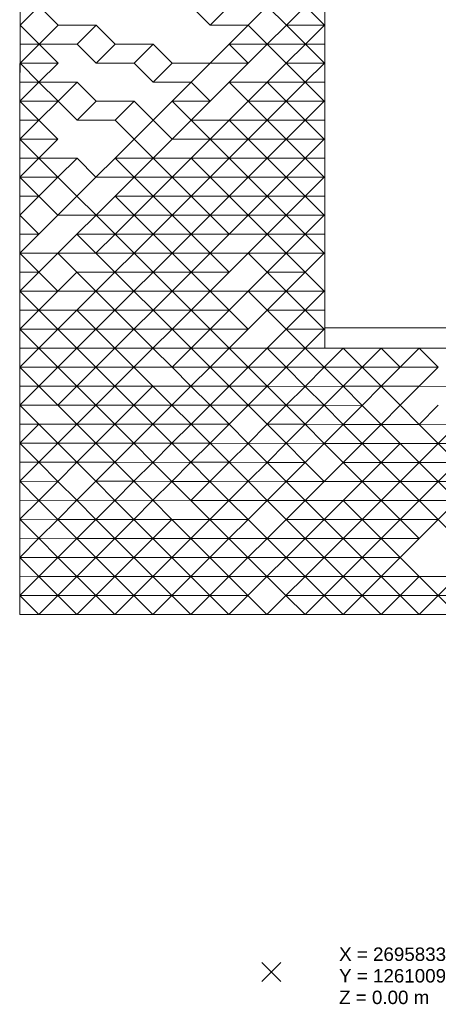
# Model space of a CAD drawing. Header units: metres. Extents: x -16.8 to 37.4, y -31.4 to 22.8.
# Tile 1 of 7: x -5.5 to 2.3, y -22.9 to -4.6. Entities that reach past the tile are written whole.
import ezdxf

# ---------------------------------------------------------------- set-up
doc = ezdxf.new("R2010")
doc.units = ezdxf.units.M
doc.linetypes.add('AUSGEZOGEN', pattern=[0])
doc.layers.add('AW_LK_ Haltung Text', color=7, linetype='AUSGEZOGEN')
doc.layers.add('Standard', color=7, linetype='AUSGEZOGEN', lineweight=13)
doc.layers.add('Text Stuetzen', color=7, linetype='AUSGEZOGEN', lineweight=18)
doc.styles.add('ARIAL', font='arial.ttf')

# ---------------------------------------------------------------- blocks, each defined once
blk = doc.blocks.new('Baugrube_$F5', base_point=(0, 0, -4.617))
at = {"layer": 'Standard', "color": 7, "linetype": 'AUSGEZOGEN', "lineweight": 13, "transparency": 33554687}
for p, q in [((7.786, 22.032), (17.06, 31.312)), ((7.761, 30.03), (8.011, 30.28)), ((7.761, 30.03), (8.011, 30.28)), ((6.759, 29.029), (7.761, 30.03)), ((7.511, 29.78), (7.761, 30.03)), ((8.262, 30.03), (7.761, 30.03)), ((7.761, 30.03), (7.761, 29.529)), ((8.262, 30.03), (8.262, 29.529)), ((7.26, 29.529), (7.511, 29.78)), ((7.511, 29.78), (7.761, 29.529)), ((7.01, 29.279), (7.26, 29.529)), ((7.761, 29.529), (7.26, 29.529)), ((7.26, 29.529), (7.26, 29.029)), ((7.26, 29.529), (7.761, 29.029)), ((8.262, 29.529), (7.761, 29.529)), ((7.761, 29.529), (7.761, 29.029)), ((7.761, 29.529), (8.262, 29.029)), ((8.762, 29.029), (8.262, 29.529)), ((6.759, 29.029), (7.01, 29.279)), ((7.01, 29.279), (7.26, 29.029)), ((2.253, 24.524), (6.759, 29.029)), ((6.509, 28.779), (6.759, 29.029)), ((7.26, 29.029), (6.759, 29.029)), ((6.759, 29.029), (6.759, 28.528)), ((6.759, 29.029), (7.26, 28.528)), ((7.761, 29.029), (7.26, 29.029)), ((7.761, 28.528), (7.26, 29.029)), ((7.26, 29.029), (7.26, 28.528)), ((8.262, 29.029), (8.262, 28.528)), ((8.762, 29.029), (8.262, 29.029)), ((8.762, 28.528), (8.762, 29.029)), ((6.259, 28.528), (6.509, 28.779)), ((6.509, 28.779), (6.759, 28.528)), ((6.008, 28.278), (6.259, 28.528)), ((6.759, 28.528), (6.259, 28.528)), ((6.259, 28.528), (6.259, 28.028)), ((6.259, 28.528), (6.759, 28.028)), ((7.26, 28.528), (6.759, 28.528)), ((6.759, 28.528), (6.759, 28.028)), ((7.761, 28.528), (7.26, 28.528)), ((7.26, 28.528), (7.26, 28.028)), ((7.761, 28.028), (7.761, 28.528)), ((8.262, 28.528), (8.762, 28.028)), ((8.762, 28.528), (8.262, 28.528)), ((9.263, 28.028), (8.762, 28.528)), ((5.758, 28.028), (6.008, 28.278)), ((6.008, 28.278), (6.259, 28.028)), ((5.508, 27.778), (5.758, 28.028)), ((6.259, 28.028), (5.758, 28.028)), ((5.758, 28.028), (5.758, 27.527)), ((5.758, 28.028), (6.259, 27.527)), ((6.759, 28.028), (6.259, 28.028)), ((6.759, 27.527), (6.259, 28.028)), ((6.259, 28.028), (6.259, 27.527)), ((7.26, 28.028), (7.761, 27.527)), ((7.761, 28.028), (7.26, 28.028)), ((8.262, 27.527), (7.761, 28.028)), ((8.762, 28.028), (8.762, 27.527)), ((9.263, 28.028), (8.762, 28.028)), ((9.263, 27.527), (9.263, 28.028)), ((10.264, 28.028), (10.264, 27.527)), ((5.257, 27.527), (5.508, 27.778)), ((5.508, 27.778), (5.758, 27.527)), ((5.007, 27.277), (5.257, 27.527)), ((5.758, 27.527), (5.257, 27.527)), ((5.257, 27.527), (5.257, 27.027)), ((6.259, 27.527), (5.758, 27.527)), ((5.758, 27.527), (5.758, 27.027)), ((6.759, 27.527), (6.259, 27.527)), ((6.259, 27.527), (6.259, 27.027)), ((6.759, 27.027), (6.759, 27.527)), ((7.761, 27.527), (7.761, 27.027)), ((8.262, 27.527), (7.761, 27.527)), ((8.262, 27.027), (8.262, 27.527)), ((8.762, 27.527), (9.263, 27.027)), ((9.263, 27.527), (8.762, 27.527)), ((9.764, 27.027), (9.263, 27.527)), ((10.264, 27.527), (10.765, 27.027)), ((10.765, 27.527), (10.264, 27.527)), ((4.757, 27.027), (5.007, 27.277)), ((5.007, 27.277), (5.257, 27.027)), ((4.506, 26.777), (4.757, 27.027)), ((5.257, 27.027), (4.757, 27.027)), ((4.757, 27.027), (4.757, 26.526)), ((4.757, 27.027), (5.257, 26.526)), ((5.758, 27.027), (5.257, 27.027)), ((6.259, 27.027), (5.758, 27.027)), ((5.758, 27.027), (6.259, 26.526)), ((6.759, 27.027), (6.259, 27.027)), ((6.259, 27.027), (6.259, 26.526)), ((7.26, 27.027), (6.759, 27.027)), ((6.759, 27.027), (7.26, 26.526)), ((7.761, 27.027), (7.26, 27.027)), ((7.26, 27.027), (7.26, 26.526)), ((7.26, 27.027), (7.761, 26.526)), ((8.262, 27.027), (7.761, 27.027)), ((7.761, 27.027), (7.761, 26.526)), ((8.762, 27.027), (8.262, 27.027)), ((8.262, 27.027), (8.262, 26.526)), ((9.263, 27.027), (8.762, 27.027)), ((8.762, 27.027), (8.762, 26.526)), ((8.762, 27.027), (9.263, 26.526)), ((9.764, 27.027), (9.263, 27.027)), ((9.263, 27.027), (9.263, 26.526)), ((10.264, 27.027), (9.764, 27.027)), ((9.764, 27.027), (10.264, 26.526)), ((10.765, 27.027), (10.264, 27.027)), ((10.264, 27.027), (10.264, 26.526)), ((10.264, 27.027), (10.765, 26.526)), ((11.266, 27.027), (10.765, 27.027)), ((10.765, 27.027), (10.765, 26.526)), ((11.266, 27.027), (11.266, 26.526)), ((4.256, 26.526), (4.506, 26.777)), ((4.506, 26.777), (4.757, 26.526)), ((4.006, 26.276), (4.256, 26.526)), ((4.757, 26.526), (4.256, 26.526)), ((4.256, 26.526), (4.256, 26.026)), ((4.256, 26.526), (4.757, 26.026)), ((5.257, 26.526), (4.757, 26.526)), ((4.757, 26.526), (4.757, 26.026)), ((5.758, 26.526), (5.257, 26.526)), ((5.257, 26.526), (5.257, 26.026)), ((5.257, 26.526), (5.758, 26.026)), ((6.259, 26.526), (5.758, 26.526)), ((5.758, 26.526), (5.758, 26.026)), ((5.758, 26.526), (6.259, 26.026)), ((6.759, 26.526), (6.259, 26.526)), ((6.259, 26.526), (6.259, 26.026)), ((6.259, 26.526), (6.759, 26.026)), ((7.26, 26.526), (6.759, 26.526)), ((6.759, 26.526), (6.759, 26.026)), ((6.759, 26.526), (7.26, 26.026)), ((7.761, 26.526), (7.26, 26.526)), ((7.26, 26.526), (7.26, 26.026)), ((7.26, 26.526), (7.761, 26.026)), ((8.262, 26.526), (7.761, 26.526)), ((7.761, 26.526), (7.761, 26.026)), ((7.761, 26.526), (8.262, 26.026)), ((8.762, 26.526), (8.262, 26.526)), ((8.262, 26.526), (8.762, 26.026)), ((9.263, 26.526), (8.762, 26.526)), ((8.762, 26.526), (8.762, 26.026)), ((8.762, 26.526), (9.263, 26.026)), ((9.764, 26.526), (9.263, 26.526)), ((10.264, 26.526), (9.764, 26.526)), ((9.764, 26.526), (9.764, 26.026)), ((9.764, 26.526), (10.264, 26.026)), ((10.765, 26.526), (10.264, 26.526)), ((11.266, 26.526), (10.765, 26.526)), ((10.765, 26.526), (10.765, 26.026)), ((10.765, 26.526), (11.266, 26.026)), ((11.767, 26.526), (11.266, 26.526)), ((11.266, 26.526), (11.266, 26.026)), ((11.266, 26.526), (11.767, 26.026)), ((11.767, 26.526), (11.767, 26.026)), ((3.755, 26.026), (4.006, 26.276)), ((4.006, 26.276), (4.256, 26.026)), ((12.022, 26.271), (11.777, 26.026)), ((3.505, 25.776), (3.755, 26.026)), ((4.256, 26.026), (3.755, 26.026)), ((3.755, 26.026), (3.755, 25.525)), ((3.755, 26.026), (4.256, 25.525)), ((4.757, 26.026), (4.256, 26.026)), ((4.256, 26.026), (4.256, 25.525)), ((4.256, 26.026), (4.757, 25.525)), ((5.257, 26.026), (4.757, 26.026)), ((4.757, 26.026), (5.257, 25.525)), ((5.758, 25.525), (5.257, 26.026)), ((5.257, 26.026), (5.257, 25.525)), ((5.758, 26.026), (5.758, 25.525)), ((6.259, 26.026), (5.758, 26.026)), ((5.758, 26.026), (6.259, 25.525)), ((6.759, 26.026), (6.259, 26.026)), ((6.259, 26.026), (6.259, 25.525)), ((6.259, 26.026), (6.759, 25.525)), ((7.26, 26.026), (6.759, 26.026)), ((6.759, 26.026), (6.759, 25.525)), ((6.759, 26.026), (7.26, 25.525)), ((7.761, 26.026), (7.26, 26.026)), ((7.26, 26.026), (7.26, 25.525)), ((7.26, 26.026), (7.761, 25.525)), ((8.262, 26.026), (7.761, 26.026)), ((7.761, 26.026), (7.761, 25.525)), ((7.761, 26.026), (8.262, 25.525)), ((8.762, 26.026), (8.262, 26.026)), ((8.262, 26.026), (8.262, 25.525)), ((8.262, 26.026), (8.762, 25.525)), ((9.263, 26.026), (8.762, 26.026)), ((8.762, 26.026), (8.762, 25.525)), ((8.762, 26.026), (9.263, 25.525)), ((9.764, 26.026), (9.263, 26.026)), ((9.263, 26.026), (9.263, 25.525)), ((9.263, 26.026), (9.764, 25.525)), ((10.264, 26.026), (9.764, 26.026)), ((9.764, 26.026), (9.764, 25.525)), ((9.764, 26.026), (10.264, 25.525)), ((10.765, 26.026), (10.264, 26.026)), ((10.264, 26.026), (10.264, 25.525)), ((10.264, 26.026), (10.765, 25.525)), ((11.266, 26.026), (10.765, 26.026)), ((10.765, 26.026), (10.765, 25.525)), ((10.765, 26.026), (11.266, 25.525)), ((11.767, 26.026), (11.266, 26.026)), ((11.266, 26.026), (11.266, 25.525)), ((11.266, 26.026), (11.521, 25.77)), ((11.767, 26.016), (11.521, 25.77)), ((11.777, 26.026), (11.767, 26.026)), ((11.767, 26.026), (11.767, 26.016)), ((11.767, 26.026), (11.772, 26.021)), ((11.772, 26.021), (11.767, 26.016)), ((11.777, 26.026), (11.772, 26.021)), ((3.255, 25.525), (3.505, 25.776)), ((3.505, 25.776), (3.755, 25.525)), ((11.521, 25.77), (11.277, 25.525)), ((3.004, 25.275), (3.255, 25.525)), ((3.755, 25.525), (3.255, 25.525)), ((3.255, 25.525), (3.255, 25.025)), ((3.255, 25.525), (3.755, 25.025)), ((4.256, 25.525), (3.755, 25.525)), ((3.755, 25.525), (3.755, 25.025)), ((3.755, 25.525), (4.256, 25.025)), ((4.757, 25.525), (4.256, 25.525)), ((4.256, 25.525), (4.256, 25.025)), ((4.256, 25.525), (4.757, 25.025)), ((5.257, 25.525), (4.757, 25.525)), ((4.757, 25.525), (4.757, 25.025)), ((4.757, 25.525), (5.257, 25.025)), ((5.758, 25.525), (5.257, 25.525)), ((5.257, 25.525), (5.257, 25.025)), ((5.257, 25.525), (5.758, 25.025)), ((6.259, 25.525), (5.758, 25.525)), ((5.758, 25.525), (5.758, 25.025)), ((5.758, 25.525), (6.259, 25.025)), ((6.759, 25.525), (6.259, 25.525)), ((6.259, 25.525), (6.259, 25.025)), ((6.259, 25.525), (6.759, 25.025)), ((7.26, 25.525), (6.759, 25.525)), ((6.759, 25.525), (6.759, 25.025)), ((6.759, 25.525), (7.26, 25.025)), ((7.761, 25.525), (7.26, 25.525)), ((7.26, 25.525), (7.26, 25.025)), ((7.26, 25.525), (7.761, 25.025)), ((8.262, 25.525), (7.761, 25.525)), ((7.761, 25.525), (7.761, 25.025)), ((7.761, 25.525), (8.262, 25.025)), ((8.762, 25.525), (8.262, 25.525)), ((8.262, 25.525), (8.262, 25.025)), ((8.262, 25.525), (8.762, 25.025)), ((9.263, 25.525), (8.762, 25.525)), ((8.762, 25.525), (8.762, 25.025)), ((8.762, 25.525), (9.263, 25.025)), ((9.764, 25.525), (9.263, 25.525)), ((9.263, 25.525), (9.263, 25.025)), ((9.263, 25.525), (9.764, 25.025)), ((10.264, 25.525), (9.764, 25.525)), ((9.764, 25.525), (9.764, 25.025)), ((9.764, 25.525), (10.264, 25.025)), ((10.765, 25.525), (10.264, 25.525)), ((10.264, 25.525), (10.264, 25.025)), ((10.264, 25.525), (10.765, 25.025)), ((11.266, 25.525), (10.765, 25.525)), ((10.765, 25.525), (10.765, 25.025)), ((10.765, 25.525), (11.021, 25.27)), ((11.266, 25.514), (11.021, 25.27)), ((11.277, 25.525), (11.266, 25.525)), ((11.266, 25.525), (11.266, 25.514)), ((11.266, 25.525), (11.271, 25.52)), ((11.271, 25.52), (11.266, 25.514)), ((11.277, 25.525), (11.271, 25.52)), ((2.754, 25.025), (3.004, 25.275)), ((3.004, 25.275), (3.255, 25.025)), ((11.021, 25.27), (10.777, 25.025)), ((2.504, 24.775), (2.754, 25.025)), ((3.255, 25.025), (2.754, 25.025)), ((2.754, 25.025), (2.754, 24.524)), ((2.754, 25.025), (3.255, 24.524)), ((3.755, 25.025), (3.255, 25.025)), ((3.255, 25.025), (3.255, 24.524)), ((3.255, 25.025), (3.755, 24.524)), ((4.256, 25.025), (3.755, 25.025)), ((3.755, 25.025), (3.755, 24.524)), ((3.755, 25.025), (4.256, 24.524)), ((4.757, 25.025), (4.256, 25.025)), ((4.256, 25.025), (4.256, 24.524)), ((4.256, 25.025), (4.757, 24.524)), ((5.257, 25.025), (4.757, 25.025)), ((4.757, 25.025), (4.757, 24.524)), ((4.757, 25.025), (5.257, 24.524)), ((5.758, 25.025), (5.257, 25.025)), ((5.257, 25.025), (5.257, 24.524)), ((5.257, 25.025), (5.758, 24.524)), ((6.259, 25.025), (5.758, 25.025)), ((5.758, 25.025), (5.758, 24.524)), ((5.758, 25.025), (6.259, 24.524)), ((6.759, 25.025), (6.259, 25.025)), ((6.259, 25.025), (6.259, 24.524)), ((6.259, 25.025), (6.759, 24.524)), ((7.26, 25.025), (6.759, 25.025)), ((6.759, 25.025), (6.759, 24.524)), ((6.759, 25.025), (7.26, 24.524)), ((7.761, 25.025), (7.26, 25.025)), ((7.26, 25.025), (7.26, 24.524)), ((7.26, 25.025), (7.761, 24.524)), ((8.262, 25.025), (7.761, 25.025)), ((7.761, 25.025), (7.761, 24.524)), ((7.761, 25.025), (8.262, 24.524)), ((8.762, 25.025), (8.262, 25.025)), ((8.262, 25.025), (8.262, 24.524)), ((8.262, 25.025), (8.762, 24.524)), ((9.263, 25.025), (8.762, 25.025)), ((8.762, 25.025), (8.762, 24.524)), ((8.762, 25.025), (9.263, 24.524)), ((9.764, 25.025), (9.263, 25.025)), ((9.263, 25.025), (9.263, 24.524)), ((9.263, 25.025), (9.764, 24.524)), ((10.264, 25.025), (9.764, 25.025)), ((9.764, 25.025), (9.764, 24.524)), ((9.764, 25.025), (10.264, 24.524)), ((10.765, 25.025), (10.264, 25.025)), ((10.264, 25.025), (10.264, 24.524)), ((10.264, 25.025), (10.521, 24.769)), ((10.765, 25.013), (10.521, 24.769)), ((10.777, 25.025), (10.765, 25.025)), ((10.765, 25.025), (10.765, 25.013)), ((10.765, 25.025), (10.771, 25.019)), ((10.771, 25.019), (10.765, 25.013)), ((10.777, 25.025), (10.771, 25.019)), ((2.253, 24.524), (2.504, 24.775)), ((2.504, 24.775), (2.754, 24.524)), ((10.521, 24.769), (10.276, 24.524)), ((0.25, 22.522), (2.253, 24.524)), ((2.003, 24.274), (2.253, 24.524)), ((2.754, 24.524), (2.253, 24.524)), ((2.253, 24.524), (2.253, 24.024)), ((2.253, 24.524), (2.754, 24.024)), ((3.255, 24.024), (2.754, 24.524)), ((2.754, 24.524), (2.754, 24.024)), ((3.255, 24.524), (3.255, 24.024)), ((3.755, 24.524), (3.255, 24.524)), ((3.255, 24.524), (3.755, 24.024)), ((4.256, 24.524), (3.755, 24.524)), ((3.755, 24.524), (3.755, 24.024)), ((3.755, 24.524), (4.256, 24.024)), ((4.757, 24.524), (4.256, 24.524)), ((4.256, 24.524), (4.256, 24.024)), ((4.256, 24.524), (4.757, 24.024)), ((5.257, 24.524), (4.757, 24.524)), ((4.757, 24.524), (4.757, 24.024)), ((4.757, 24.524), (5.257, 24.024)), ((5.758, 24.524), (5.257, 24.524)), ((5.257, 24.524), (5.257, 24.024)), ((5.257, 24.524), (5.758, 24.024)), ((6.259, 24.524), (5.758, 24.524)), ((5.758, 24.524), (5.758, 24.024)), ((5.758, 24.524), (6.259, 24.024)), ((6.759, 24.524), (6.259, 24.524)), ((6.259, 24.524), (6.259, 24.024)), ((6.259, 24.524), (6.759, 24.024)), ((7.26, 24.524), (6.759, 24.524)), ((6.759, 24.524), (6.759, 24.024)), ((6.759, 24.524), (7.26, 24.024)), ((7.761, 24.524), (7.26, 24.524)), ((7.26, 24.524), (7.26, 24.024)), ((7.26, 24.524), (7.761, 24.024)), ((8.262, 24.524), (7.761, 24.524)), ((7.761, 24.524), (8.262, 24.024)), ((8.762, 24.524), (8.262, 24.524)), ((8.262, 24.524), (8.262, 24.024)), ((8.262, 24.524), (8.762, 24.024)), ((9.263, 24.524), (8.762, 24.524)), ((8.762, 24.524), (8.762, 24.024)), ((8.762, 24.524), (9.263, 24.024)), ((9.764, 24.524), (9.263, 24.524)), ((9.263, 24.524), (9.263, 24.024)), ((9.263, 24.524), (9.764, 24.024)), ((10.264, 24.524), (9.764, 24.524)), ((9.764, 24.524), (9.764, 24.024)), ((9.764, 24.524), (10.02, 24.268)), ((10.264, 24.512), (10.02, 24.268)), ((10.276, 24.524), (10.264, 24.524)), ((10.264, 24.524), (10.264, 24.512)), ((10.264, 24.524), (10.27, 24.518)), ((10.27, 24.518), (10.264, 24.512)), ((10.276, 24.524), (10.27, 24.518)), ((1.752, 24.024), (2.003, 24.274)), ((2.003, 24.274), (2.253, 24.024)), ((10.02, 24.268), (9.776, 24.024)), ((1.502, 23.774), (1.752, 24.024)), ((2.253, 24.024), (1.752, 24.024)), ((1.752, 24.024), (1.752, 23.523)), ((1.752, 24.024), (2.253, 23.523)), ((2.754, 24.024), (2.253, 24.024)), ((2.253, 24.024), (2.253, 23.523)), ((2.253, 24.024), (2.754, 23.523)), ((3.255, 24.024), (2.754, 24.024)), ((2.754, 24.024), (2.754, 23.523)), ((2.754, 24.024), (3.255, 23.523)), ((3.755, 24.024), (3.255, 24.024)), ((3.255, 24.024), (3.255, 23.523)), ((3.255, 24.024), (3.755, 23.523)), ((4.256, 24.024), (3.755, 24.024)), ((3.755, 24.024), (3.755, 23.523)), ((3.755, 24.024), (4.256, 23.523)), ((4.757, 24.024), (4.256, 24.024)), ((4.256, 24.024), (4.256, 23.523)), ((4.256, 24.024), (4.757, 23.523)), ((5.257, 24.024), (4.757, 24.024)), ((4.757, 24.024), (4.757, 23.523)), ((4.757, 24.024), (5.257, 23.523)), ((5.758, 24.024), (5.257, 24.024)), ((5.257, 24.024), (5.257, 23.523)), ((5.257, 24.024), (5.758, 23.523)), ((6.259, 24.024), (5.758, 24.024)), ((5.758, 24.024), (5.758, 23.523)), ((5.758, 24.024), (6.259, 23.523)), ((6.759, 24.024), (6.259, 24.024)), ((6.259, 24.024), (6.259, 23.523)), ((6.259, 24.024), (6.759, 23.523)), ((7.26, 24.024), (6.759, 24.024)), ((6.759, 24.024), (6.759, 23.523)), ((6.759, 24.024), (7.26, 23.523)), ((7.761, 24.024), (7.26, 24.024)), ((8.262, 24.024), (7.761, 24.024)), ((7.761, 24.024), (7.761, 23.523)), ((7.761, 24.024), (8.262, 23.523)), ((8.762, 24.024), (8.262, 24.024)), ((8.262, 24.024), (8.262, 23.523)), ((8.262, 24.024), (8.762, 23.523)), ((9.263, 24.024), (8.762, 24.024)), ((8.762, 24.024), (8.762, 23.523)), ((8.762, 24.024), (9.263, 23.523)), ((9.764, 24.024), (9.263, 24.024)), ((9.263, 24.024), (9.263, 23.523)), ((9.263, 24.024), (9.52, 23.767)), ((9.776, 24.024), (9.764, 24.024)), ((9.764, 24.024), (9.764, 24.011)), ((9.764, 24.024), (9.77, 24.018)), ((9.776, 24.024), (9.77, 24.018)), ((9.764, 24.011), (9.52, 23.767)), ((9.77, 24.018), (9.764, 24.011)), ((1.252, 23.523), (1.502, 23.774)), ((1.502, 23.774), (1.752, 23.523)), ((9.52, 23.767), (9.276, 23.523)), ((1.001, 23.273), (1.252, 23.523)), ((1.752, 23.523), (1.252, 23.523)), ((1.252, 23.523), (1.252, 23.023)), ((1.252, 23.523), (1.752, 23.023)), ((2.253, 23.523), (1.752, 23.523)), ((1.752, 23.523), (1.752, 23.023)), ((1.752, 23.523), (2.253, 23.023)), ((2.754, 23.523), (2.253, 23.523)), ((2.253, 23.523), (2.253, 23.023)), ((3.255, 23.523), (2.754, 23.523)), ((2.754, 23.523), (2.754, 23.023)), ((2.754, 23.523), (3.255, 23.023)), ((3.755, 23.523), (3.255, 23.523)), ((3.255, 23.523), (3.255, 23.023)), ((3.255, 23.523), (3.755, 23.023)), ((4.256, 23.523), (3.755, 23.523)), ((3.755, 23.523), (3.755, 23.023)), ((3.755, 23.523), (4.256, 23.023)), ((4.757, 23.523), (4.256, 23.523)), ((4.256, 23.523), (4.256, 23.023)), ((4.256, 23.523), (4.757, 23.023)), ((5.257, 23.023), (4.757, 23.523)), ((4.757, 23.523), (4.757, 23.023)), ((5.257, 23.523), (5.257, 23.023)), ((5.758, 23.523), (5.257, 23.523)), ((5.257, 23.523), (5.758, 23.023)), ((6.259, 23.523), (5.758, 23.523)), ((5.758, 23.523), (5.758, 23.023)), ((5.758, 23.523), (6.259, 23.023)), ((6.759, 23.523), (6.259, 23.523)), ((6.259, 23.523), (6.259, 23.023)), ((6.259, 23.523), (6.759, 23.023)), ((7.26, 23.523), (6.759, 23.523)), ((6.759, 23.523), (6.759, 23.023)), ((7.761, 23.523), (7.26, 23.523)), ((7.26, 23.523), (7.26, 23.023)), ((7.26, 23.523), (7.761, 23.023)), ((8.262, 23.523), (7.761, 23.523)), ((7.761, 23.523), (7.761, 23.023)), ((7.761, 23.523), (8.262, 23.023)), ((8.762, 23.523), (8.262, 23.523)), ((8.262, 23.523), (8.262, 23.023)), ((8.262, 23.523), (8.762, 23.023)), ((9.263, 23.523), (8.762, 23.523)), ((8.762, 23.523), (8.762, 23.023)), ((8.762, 23.523), (9.019, 23.266)), ((9.263, 23.51), (9.019, 23.266)), ((9.276, 23.523), (9.263, 23.523)), ((9.263, 23.523), (9.263, 23.51)), ((9.263, 23.523), (9.27, 23.517)), ((9.27, 23.517), (9.263, 23.51)), ((9.276, 23.523), (9.27, 23.517)), ((0.751, 23.023), (1.001, 23.273)), ((1.001, 23.273), (1.252, 23.023)), ((9.019, 23.266), (8.776, 23.023)), ((0.501, 22.773), (0.751, 23.023)), ((1.252, 23.023), (0.751, 23.023)), ((0.751, 23.023), (0.751, 22.522)), ((0.751, 23.023), (1.252, 22.522)), ((1.752, 23.023), (1.252, 23.023)), ((1.252, 23.023), (1.252, 22.522)), ((1.252, 23.023), (1.752, 22.522)), ((2.253, 23.023), (1.752, 23.023)), ((1.752, 23.023), (1.752, 22.522)), ((1.752, 23.023), (2.253, 22.522)), ((2.754, 23.023), (2.253, 23.023)), ((2.253, 23.023), (2.253, 22.522)), ((2.253, 23.023), (2.754, 22.522)), ((3.255, 23.023), (2.754, 23.023)), ((2.754, 23.023), (2.754, 22.522)), ((2.754, 23.023), (3.255, 22.522)), ((3.755, 23.023), (3.255, 23.023)), ((3.255, 23.023), (3.255, 22.522)), ((3.255, 23.023), (3.755, 22.522)), ((4.256, 23.023), (3.755, 23.023)), ((3.755, 23.023), (3.755, 22.522)), ((3.755, 23.023), (4.256, 22.522)), ((4.757, 23.023), (4.256, 23.023)), ((4.256, 23.023), (4.256, 22.522)), ((4.256, 23.023), (4.757, 22.522)), ((5.257, 23.023), (4.757, 23.023)), ((4.757, 23.023), (4.757, 22.522)), ((4.757, 23.023), (5.257, 22.522)), ((5.758, 23.023), (5.257, 23.023)), ((5.257, 23.023), (5.257, 22.522)), ((5.257, 23.023), (5.758, 22.522)), ((6.259, 23.023), (5.758, 23.023)), ((5.758, 23.023), (5.758, 22.522)), ((5.758, 23.023), (6.259, 22.522)), ((6.759, 23.023), (6.259, 23.023)), ((6.259, 23.023), (6.259, 22.522)), ((6.259, 23.023), (6.759, 22.522)), ((7.26, 23.023), (6.759, 23.023)), ((7.761, 23.023), (7.26, 23.023)), ((7.26, 23.023), (7.26, 22.522)), ((7.26, 23.023), (7.761, 22.522)), ((8.262, 23.023), (7.761, 23.023)), ((7.761, 23.023), (7.761, 22.522)), ((7.761, 23.023), (8.262, 22.522)), ((8.762, 23.023), (8.262, 23.023)), ((8.262, 23.023), (8.262, 22.522)), ((8.762, 23.009), (8.276, 22.522)), ((8.776, 23.023), (8.762, 23.023)), ((8.762, 23.023), (8.762, 23.009)), ((8.762, 23.023), (8.769, 23.016)), ((8.769, 23.016), (8.762, 23.009)), ((8.776, 23.023), (8.769, 23.016)), ((0.25, 22.522), (0.501, 22.773)), ((0.501, 22.773), (0.751, 22.522)), ((0, 22.272), (0.25, 22.522)), ((0, 22.272), (0.25, 22.522)), ((0.751, 22.522), (0.25, 22.522)), ((0.25, 22.522), (0.25, 22.022)), ((0.25, 22.522), (0.751, 22.022)), ((1.252, 22.522), (0.751, 22.522)), ((0.751, 22.522), (0.751, 22.022)), ((0.751, 22.522), (1.252, 22.022)), ((1.752, 22.522), (1.252, 22.522)), ((1.252, 22.522), (1.252, 22.022)), ((1.252, 22.522), (1.752, 22.022)), ((2.253, 22.522), (1.752, 22.522)), ((1.752, 22.522), (1.752, 22.022)), ((1.752, 22.522), (2.253, 22.022)), ((2.754, 22.522), (2.253, 22.522)), ((2.253, 22.522), (2.253, 22.022)), ((2.253, 22.522), (2.754, 22.022)), ((3.255, 22.522), (2.754, 22.522)), ((2.754, 22.522), (2.754, 22.022)), ((2.754, 22.522), (3.255, 22.022)), ((3.755, 22.522), (3.255, 22.522)), ((3.255, 22.522), (3.255, 22.022)), ((3.255, 22.522), (3.755, 22.022)), ((4.256, 22.522), (3.755, 22.522)), ((3.755, 22.522), (3.755, 22.022)), ((3.755, 22.522), (4.256, 22.022)), ((4.757, 22.522), (4.256, 22.522)), ((4.256, 22.522), (4.256, 22.022)), ((4.256, 22.522), (4.757, 22.022)), ((5.257, 22.522), (4.757, 22.522)), ((4.757, 22.522), (4.757, 22.022)), ((4.757, 22.522), (5.257, 22.022)), ((5.758, 22.522), (5.257, 22.522)), ((5.257, 22.522), (5.257, 22.022)), ((5.257, 22.522), (5.758, 22.022)), ((6.259, 22.522), (5.758, 22.522)), ((5.758, 22.522), (5.758, 22.022)), ((5.758, 22.522), (6.259, 22.022)), ((6.759, 22.522), (6.259, 22.522)), ((6.259, 22.522), (6.259, 22.022)), ((6.259, 22.522), (6.759, 22.022)), ((7.26, 22.522), (6.759, 22.522)), ((6.759, 22.522), (6.759, 22.022)), ((6.759, 22.522), (7.26, 22.022)), ((7.761, 22.522), (7.26, 22.522)), ((7.26, 22.522), (7.26, 22.022)), ((7.26, 22.522), (7.761, 22.022)), ((8.262, 22.522), (7.761, 22.522)), ((7.761, 22.522), (7.761, 22.022)), ((7.761, 22.522), (8.019, 22.265)), ((8.262, 22.508), (8.019, 22.265)), ((8.276, 22.522), (8.262, 22.522)), ((8.262, 22.522), (8.262, 22.508)), ((8.262, 22.522), (8.269, 22.515)), ((8.269, 22.515), (8.262, 22.508)), ((8.276, 22.522), (8.269, 22.515)), ((0.25, 22.022), (0, 22.272)), ((2.253, 20.02), (0, 22.272)), ((8.019, 22.265), (7.776, 22.022)), ((0.751, 22.022), (0.25, 22.022)), ((0.751, 21.521), (0.25, 22.022)), ((1.252, 22.022), (0.751, 22.022)), ((0.751, 22.022), (0.751, 21.521)), ((0.751, 22.022), (1.252, 21.521)), ((1.752, 22.022), (1.252, 22.022)), ((1.252, 22.022), (1.252, 21.521)), ((1.252, 22.022), (1.752, 21.521)), ((2.253, 22.022), (1.752, 22.022)), ((1.752, 22.022), (1.752, 21.521)), ((1.752, 22.022), (2.253, 21.521)), ((2.754, 22.022), (2.253, 22.022)), ((2.253, 22.022), (2.253, 21.521)), ((2.253, 22.022), (2.754, 21.521)), ((3.255, 22.022), (2.754, 22.022)), ((2.754, 22.022), (2.754, 21.521)), ((2.754, 22.022), (3.255, 21.521)), ((3.755, 22.022), (3.255, 22.022)), ((3.255, 22.022), (3.255, 21.521)), ((3.255, 22.022), (3.755, 21.521)), ((4.256, 22.022), (3.755, 22.022)), ((3.755, 22.022), (3.755, 21.521)), ((3.755, 22.022), (4.256, 21.521)), ((4.757, 22.022), (4.256, 22.022)), ((4.256, 22.022), (4.256, 21.521)), ((4.256, 22.022), (4.757, 21.521)), ((5.257, 22.022), (4.757, 22.022)), ((4.757, 22.022), (4.757, 21.521)), ((4.757, 22.022), (5.257, 21.521)), ((5.758, 22.022), (5.257, 22.022)), ((5.257, 22.022), (5.257, 21.521)), ((6.259, 22.022), (5.758, 22.022)), ((5.758, 22.022), (5.758, 21.521)), ((5.758, 22.022), (6.259, 21.521)), ((6.759, 22.022), (6.259, 22.022)), ((6.259, 22.022), (6.259, 21.521)), ((6.259, 22.022), (6.759, 21.521)), ((7.26, 22.022), (6.759, 22.022)), ((6.759, 22.022), (6.759, 21.521)), ((6.759, 22.022), (7.26, 21.521)), ((7.761, 22.022), (7.26, 22.022)), ((7.26, 22.022), (7.26, 21.521)), ((7.26, 22.022), (7.761, 21.521)), ((7.786, 22.032), (7.522, 21.768)), ((7.761, 22.007), (7.522, 21.768)), ((7.776, 22.022), (7.761, 22.022)), ((7.761, 22.022), (7.761, 22.007)), ((7.761, 22.022), (7.768, 22.014)), ((7.768, 22.014), (7.761, 22.007)), ((7.776, 22.022), (7.768, 22.014)), ((19.379, 10.447), (7.786, 22.032)), ((7.522, 21.768), (7.761, 21.528)), ((1.252, 21.521), (0.751, 21.521)), ((1.252, 21.021), (0.751, 21.521)), ((1.752, 21.521), (1.252, 21.521)), ((1.252, 21.521), (1.252, 21.021)), ((1.252, 21.521), (1.752, 21.021)), ((2.253, 21.521), (1.752, 21.521)), ((1.752, 21.521), (1.752, 21.021)), ((1.752, 21.521), (2.253, 21.021)), ((2.754, 21.521), (2.253, 21.521)), ((2.253, 21.521), (2.253, 21.021)), ((2.253, 21.521), (2.754, 21.021)), ((3.255, 21.521), (2.754, 21.521)), ((2.754, 21.521), (2.754, 21.021)), ((2.754, 21.521), (3.255, 21.021)), ((3.755, 21.021), (3.255, 21.521)), ((3.255, 21.521), (3.255, 21.021)), ((3.755, 21.521), (3.755, 21.021)), ((4.256, 21.521), (3.755, 21.521)), ((3.755, 21.521), (4.256, 21.021)), ((4.757, 21.521), (4.256, 21.521)), ((4.256, 21.521), (4.256, 21.021)), ((4.256, 21.521), (4.757, 21.021)), ((5.257, 21.521), (4.757, 21.521)), ((4.757, 21.521), (4.757, 21.021)), ((4.757, 21.521), (5.257, 21.021)), ((5.758, 21.521), (5.257, 21.521)), ((5.257, 21.521), (5.257, 21.021)), ((5.257, 21.521), (5.758, 21.021)), ((6.259, 21.521), (5.758, 21.521)), ((5.758, 21.521), (5.758, 21.021)), ((5.758, 21.521), (6.259, 21.021)), ((6.759, 21.521), (6.259, 21.521)), ((6.259, 21.521), (6.259, 21.021)), ((6.259, 21.521), (6.759, 21.021)), ((7.26, 21.521), (6.759, 21.521)), ((6.759, 21.521), (6.759, 21.021)), ((6.759, 21.521), (7.26, 21.021)), ((7.761, 21.521), (7.26, 21.521)), ((7.26, 21.521), (7.26, 21.021)), ((7.26, 21.521), (7.761, 21.021)), ((7.761, 21.528), (7.761, 21.521)), ((7.761, 21.528), (7.767, 21.521)), ((7.767, 21.521), (7.761, 21.521)), ((7.761, 21.521), (7.761, 21.021)), ((7.761, 21.521), (8.262, 21.021)), ((7.767, 21.521), (8.262, 21.026)), ((1.752, 21.021), (1.252, 21.021)), ((1.752, 20.52), (1.252, 21.021)), ((2.253, 21.021), (1.752, 21.021)), ((1.752, 21.021), (1.752, 20.52)), ((1.752, 21.021), (2.253, 20.52)), ((2.754, 21.021), (2.253, 21.021)), ((2.253, 21.021), (2.253, 20.52)), ((2.253, 21.021), (2.754, 20.52)), ((3.255, 21.021), (2.754, 21.021)), ((2.754, 21.021), (2.754, 20.52)), ((2.754, 21.021), (3.255, 20.52)), ((3.755, 21.021), (3.255, 21.021)), ((3.255, 21.021), (3.255, 20.52)), ((3.255, 21.021), (3.755, 20.52)), ((4.256, 21.021), (3.755, 21.021)), ((3.755, 21.021), (3.755, 20.52)), ((3.755, 21.021), (4.256, 20.52)), ((4.757, 21.021), (4.256, 21.021)), ((4.256, 21.021), (4.256, 20.52)), ((4.256, 21.021), (4.757, 20.52)), ((5.257, 21.021), (4.757, 21.021)), ((4.757, 21.021), (4.757, 20.52)), ((4.757, 21.021), (5.257, 20.52)), ((5.758, 21.021), (5.257, 21.021)), ((5.257, 21.021), (5.257, 20.52)), ((5.257, 21.021), (5.758, 20.52)), ((6.259, 21.021), (5.758, 21.021)), ((5.758, 21.021), (5.758, 20.52)), ((5.758, 21.021), (6.259, 20.52)), ((6.759, 21.021), (6.259, 21.021)), ((6.259, 21.021), (6.259, 20.52)), ((6.259, 21.021), (6.759, 20.52)), ((7.26, 21.021), (6.759, 21.021)), ((6.759, 21.021), (6.759, 20.52)), ((6.759, 21.021), (7.26, 20.52)), ((7.761, 21.021), (7.26, 21.021)), ((7.26, 21.021), (7.26, 20.52)), ((7.26, 21.021), (7.761, 20.52)), ((8.262, 21.021), (7.761, 21.021)), ((7.761, 21.021), (7.761, 20.52)), ((7.761, 21.021), (8.262, 20.52)), ((8.262, 21.026), (8.262, 21.021)), ((8.262, 21.026), (8.267, 21.021)), ((8.267, 21.021), (8.262, 21.021)), ((8.262, 21.021), (8.262, 20.52)), ((8.262, 21.021), (8.762, 20.52)), ((8.267, 21.021), (8.762, 20.525)), ((2.253, 20.52), (1.752, 20.52)), ((2.253, 20.02), (1.752, 20.52)), ((2.754, 20.52), (2.253, 20.52)), ((2.253, 20.52), (2.253, 20.02)), ((2.253, 20.52), (2.754, 20.02)), ((3.255, 20.52), (2.754, 20.52)), ((2.754, 20.52), (2.754, 20.02)), ((2.754, 20.52), (3.255, 20.02)), ((3.755, 20.52), (3.255, 20.52)), ((3.255, 20.52), (3.255, 20.02)), ((3.255, 20.52), (3.755, 20.02)), ((4.256, 20.52), (3.755, 20.52)), ((3.755, 20.52), (3.755, 20.02)), ((3.755, 20.52), (4.256, 20.02)), ((4.757, 20.52), (4.256, 20.52)), ((4.256, 20.52), (4.256, 20.02)), ((5.257, 20.52), (4.757, 20.52)), ((4.757, 20.52), (4.757, 20.02)), ((4.757, 20.52), (5.257, 20.02)), ((5.758, 20.52), (5.257, 20.52)), ((5.257, 20.52), (5.257, 20.02)), ((5.257, 20.52), (5.758, 20.02)), ((6.259, 20.52), (5.758, 20.52)), ((5.758, 20.52), (5.758, 20.02)), ((6.759, 20.52), (6.259, 20.52)), ((6.259, 20.52), (6.259, 20.02)), ((6.259, 20.52), (6.759, 20.02)), ((7.26, 20.52), (6.759, 20.52)), ((6.759, 20.52), (6.759, 20.02)), ((6.759, 20.52), (7.26, 20.02)), ((7.761, 20.52), (7.26, 20.52)), ((7.26, 20.52), (7.26, 20.02)), ((8.262, 20.52), (7.761, 20.52)), ((7.761, 20.52), (7.761, 20.02)), ((7.761, 20.52), (8.262, 20.02)), ((8.762, 20.52), (8.262, 20.52)), ((8.262, 20.52), (8.762, 20.02)), ((8.762, 20.525), (8.762, 20.52)), ((8.762, 20.525), (8.767, 20.52)), ((8.767, 20.52), (8.762, 20.52)), ((8.762, 20.52), (8.762, 20.02)), ((8.762, 20.52), (9.263, 20.02)), ((8.767, 20.52), (9.263, 20.025)), ((2.754, 20.02), (2.253, 20.02)), ((2.754, 19.519), (2.253, 20.02)), ((2.754, 19.519), (2.253, 20.02)), ((3.255, 20.02), (2.754, 20.02)), ((2.754, 20.02), (2.754, 19.519)), ((2.754, 20.02), (3.255, 19.519)), ((3.755, 20.02), (3.255, 20.02)), ((3.255, 20.02), (3.255, 19.519)), ((3.255, 20.02), (3.755, 19.519)), ((4.256, 20.02), (3.755, 20.02)), ((3.755, 20.02), (3.755, 19.519)), ((3.755, 20.02), (4.256, 19.519)), ((4.757, 20.02), (4.256, 20.02)), ((4.256, 20.02), (4.256, 19.519)), ((4.256, 20.02), (4.757, 19.519)), ((5.257, 20.02), (4.757, 20.02)), ((4.757, 20.02), (4.757, 19.519)), ((4.757, 20.02), (5.257, 19.519)), ((5.758, 20.02), (5.257, 20.02)), ((5.257, 20.02), (5.257, 19.519)), ((5.257, 20.02), (5.758, 19.519)), ((6.259, 20.02), (5.758, 20.02)), ((5.758, 20.02), (6.259, 19.519)), ((6.759, 20.02), (6.259, 20.02)), ((6.259, 20.02), (6.259, 19.519)), ((6.259, 20.02), (6.759, 19.519)), ((7.26, 20.02), (6.759, 20.02)), ((6.759, 20.02), (6.759, 19.519)), ((6.759, 20.02), (7.26, 19.519)), ((7.761, 20.02), (7.26, 20.02)), ((7.26, 20.02), (7.26, 19.519)), ((7.26, 20.02), (7.761, 19.519)), ((8.262, 20.02), (7.761, 20.02)), ((7.761, 20.02), (7.761, 19.519)), ((8.762, 20.02), (8.262, 20.02)), ((8.262, 20.02), (8.762, 19.519)), ((3.255, 19.519), (2.754, 19.519)), ((3.255, 19.019), (2.754, 19.519)), ((3.255, 19.019), (2.754, 19.519)), ((3.755, 19.519), (3.255, 19.519)), ((3.255, 19.519), (3.255, 19.019)), ((4.256, 19.519), (3.755, 19.519)), ((3.755, 19.519), (3.755, 19.019)), ((3.755, 19.519), (4.256, 19.019)), ((4.757, 19.519), (4.256, 19.519)), ((4.256, 19.519), (4.256, 19.019)), ((4.256, 19.519), (4.757, 19.019)), ((5.257, 19.519), (4.757, 19.519)), ((4.757, 19.519), (4.757, 19.019)), ((4.757, 19.519), (5.257, 19.019)), ((5.758, 19.519), (5.257, 19.519)), ((5.257, 19.519), (5.257, 19.019)), ((5.257, 19.519), (5.758, 19.019)), ((6.259, 19.519), (5.758, 19.519)), ((5.758, 19.519), (5.758, 19.019)), ((5.758, 19.519), (6.259, 19.019)), ((6.759, 19.519), (6.259, 19.519)), ((6.259, 19.519), (6.259, 19.019)), ((6.259, 19.519), (6.759, 19.019)), ((7.26, 19.519), (6.759, 19.519)), ((6.759, 19.519), (6.759, 19.019)), ((6.759, 19.519), (7.26, 19.019)), ((7.761, 19.019), (7.26, 19.519)), ((7.26, 19.519), (7.26, 19.019)), ((7.761, 19.519), (7.761, 19.019)), ((8.262, 19.519), (7.761, 19.519)), ((7.761, 19.519), (8.262, 19.019)), ((3.755, 19.019), (3.255, 19.019)), ((3.755, 18.518), (3.255, 19.019)), ((3.755, 18.518), (3.255, 19.019)), ((4.256, 19.019), (3.755, 19.019)), ((3.755, 19.019), (3.755, 18.518)), ((3.755, 19.019), (4.256, 18.518)), ((4.757, 19.019), (4.256, 19.019)), ((4.256, 19.019), (4.256, 18.518)), ((4.256, 19.019), (4.757, 18.518)), ((5.257, 19.019), (4.757, 19.019)), ((4.757, 19.019), (4.757, 18.518)), ((4.757, 19.019), (5.257, 18.518)), ((5.758, 19.019), (5.257, 19.019)), ((5.257, 19.019), (5.257, 18.518)), ((5.257, 19.019), (5.758, 18.518)), ((6.259, 19.019), (5.758, 19.019)), ((5.758, 19.019), (5.758, 18.518)), ((5.758, 19.019), (6.259, 18.518)), ((6.759, 19.019), (6.259, 19.019)), ((6.259, 19.019), (6.259, 18.518)), ((6.259, 19.019), (6.759, 18.518)), ((7.26, 19.019), (6.759, 19.019)), ((6.759, 19.019), (6.759, 18.518)), ((6.759, 19.019), (7.26, 18.518)), ((7.761, 19.019), (7.26, 19.019)), ((7.26, 19.019), (7.26, 18.518)), ((7.26, 19.019), (7.761, 18.518)), ((8.262, 19.019), (7.761, 19.019)), ((7.761, 19.019), (7.761, 18.518)), ((7.761, 19.019), (8.262, 18.518)), ((4.256, 18.518), (3.755, 18.518)), ((4.256, 18.018), (3.755, 18.518)), ((7.26, 15.015), (3.755, 18.518)), ((4.757, 18.518), (4.256, 18.518)), ((4.256, 18.518), (4.256, 18.018)), ((4.256, 18.518), (4.757, 18.018)), ((5.257, 18.518), (4.757, 18.518)), ((4.757, 18.518), (4.757, 18.018)), ((4.757, 18.518), (5.257, 18.018)), ((5.758, 18.518), (5.257, 18.518)), ((5.257, 18.518), (5.257, 18.018)), ((5.257, 18.518), (5.758, 18.018)), ((6.259, 18.518), (5.758, 18.518)), ((5.758, 18.518), (5.758, 18.018)), ((5.758, 18.518), (6.259, 18.018)), ((6.759, 18.518), (6.259, 18.518)), ((6.259, 18.518), (6.259, 18.018)), ((6.259, 18.518), (6.759, 18.018)), ((7.26, 18.518), (6.759, 18.518)), ((6.759, 18.518), (6.759, 18.018)), ((6.759, 18.518), (7.26, 18.018)), ((7.761, 18.518), (7.26, 18.518)), ((7.26, 18.518), (7.26, 18.018)), ((7.26, 18.518), (7.761, 18.018)), ((4.757, 18.018), (4.256, 18.018)), ((4.757, 17.517), (4.256, 18.018)), ((5.257, 18.018), (4.757, 18.018)), ((4.757, 18.018), (4.757, 17.517)), ((4.757, 18.018), (5.257, 17.517)), ((5.758, 18.018), (5.257, 18.018)), ((5.257, 18.018), (5.257, 17.517)), ((5.257, 18.018), (5.758, 17.517)), ((6.259, 18.018), (5.758, 18.018)), ((5.758, 18.018), (5.758, 17.517)), ((6.759, 18.018), (6.259, 18.018)), ((7.26, 18.018), (6.759, 18.018)), ((6.759, 18.018), (6.759, 17.517)), ((5.257, 17.517), (4.757, 17.517)), ((5.257, 17.017), (4.757, 17.517)), ((5.758, 17.517), (5.257, 17.517)), ((5.257, 17.517), (5.257, 17.017)), ((5.257, 17.517), (5.758, 17.017)), ((6.259, 17.017), (5.758, 17.517)), ((5.758, 17.517), (5.758, 17.017)), ((5.758, 17.017), (5.257, 17.017)), ((5.758, 16.516), (5.257, 17.017)), ((6.259, 17.017), (5.758, 17.017)), ((5.758, 17.017), (5.758, 16.516)), ((5.758, 17.017), (6.259, 16.516))]:
    blk.add_line(p, q, dxfattribs=at)
blk = doc.blocks.new('NSY100')
at = {"color": 0, "linetype": 'ByBlock', "lineweight": -2}
for p, q in [((0, 0.025), (0, -0.025)), ((-0.025, 0), (0.025, 0))]:
    blk.add_line(p, q, dxfattribs=at)

msp = doc.modelspace()

# ---------------------------------------------------------------- block references
at = {"layer": 'AW_LK_ Haltung Text', "color": 30, "linetype": 'AUSGEZOGEN', "lineweight": 25, "transparency": 33554687, "rotation": 44.9797469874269}
msp.add_blockref('Baugrube_$F5', (10.278, -31.378, 431.4), dxfattribs=at)
at = {"layer": 'Standard', "color": 7, "linetype": 'AUSGEZOGEN', "lineweight": 25, "transparency": 33554687, "xscale": 9.999999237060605, "yscale": 9.999999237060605, "zscale": 9.999999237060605, "rotation": 44.95949395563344}
msp.add_blockref('NSY100', (-0.78, -22.285), dxfattribs=at)

# ---------------------------------------------------------------- texts
at = {"layer": 'Text Stuetzen', "transparency": 33554687, "insert": (0.479, -21.826), "char_height": 0.25, "width": 3.00044, "attachment_point": 1, "rotation": 359.9595, "line_spacing_factor": 0.963855, "style": 'ARIAL'}
msp.add_mtext('\\A1;{\\fArial|i0|b0;\\H0.250000;\\W1.000000;\\C7;X = 2695833.95 m}\\P{\\fArial|i0|b0;\\H0.250000;\\W1.000000;\\C7;Y = 1261009.75 m}\\P{\\fArial|i0|b0;\\H0.250000;\\W1.000000;\\C7;Z = 0.00 m}\\P', dxfattribs=at)

doc.saveas('drawing.dxf')
